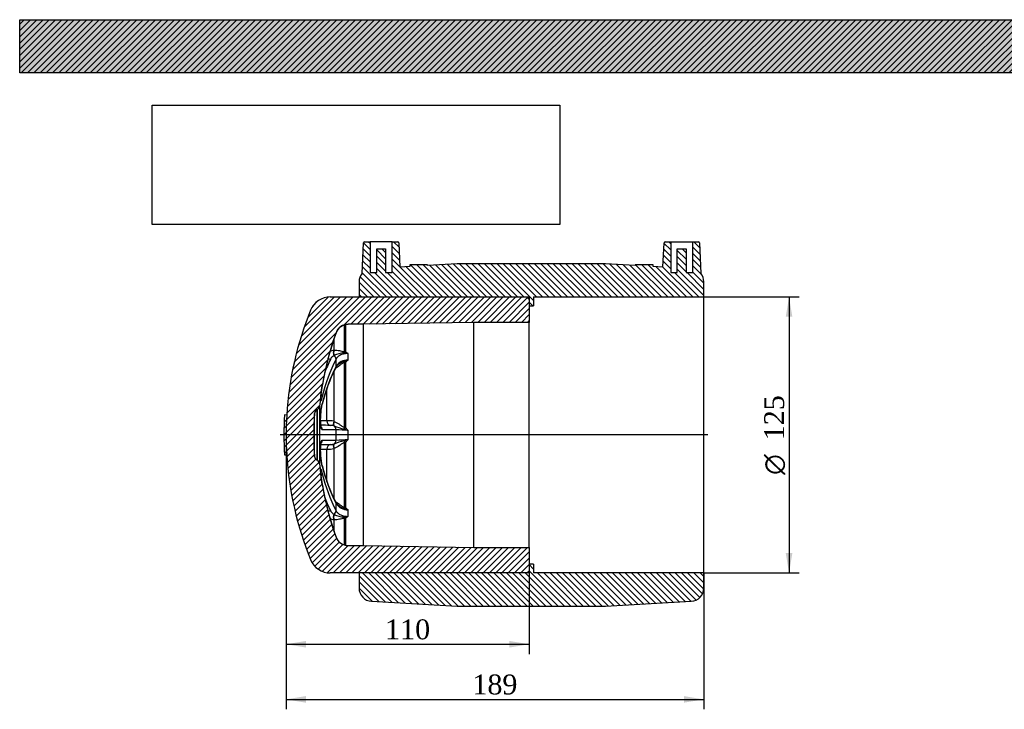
# Model space of a CAD drawing. Header units: millimetres. Extents: x 0 to 891, y 0 to 630.
# Tile 1 of 3: x 0 to 445, y 318 to 630. Entities that reach past the tile are written whole.
import ezdxf
from ezdxf.enums import TextEntityAlignment as Align
from ezdxf.lldxf.tags import DXFTag

# ---------------------------------------------------------------- set-up
doc = ezdxf.new("R2010")
doc.units = ezdxf.units.MM
doc.header["$LTSCALE"] = 3.0000000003
for name, color, linetype in [('CAP125C', 7, 'Continuous'), ('Default', 7, 'Continuous'), ('DV4_Default', 7, 'Continuous'), ('MP125C', 7, 'Continuous')]:
    doc.layers.add(name, color=color, linetype=linetype)
doc.styles.add('SEACAD_Solid_Edge_ANSI1_Symbols', font='semeca1.ttf')
doc.styles.add('SEACAD_Times_New_Roman', font='times.ttf')
tags = doc.linetypes.add('CENTER2', pattern=[28.575000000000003, 19.05, -3.175, 3.175, -3.175]).pattern_tags.tags
tags[10:11] = [DXFTag(74, 4), DXFTag(75, 0), DXFTag(340, '0'), DXFTag(46, 0.0), DXFTag(50, 0.0), DXFTag(44, 0.0), DXFTag(45, 0.0)]
tags[8:9] = [DXFTag(74, 4), DXFTag(75, 0), DXFTag(340, '0'), DXFTag(46, 0.0), DXFTag(50, 0.0), DXFTag(44, 0.0), DXFTag(45, 0.0)]
tags[6:7] = [DXFTag(74, 4), DXFTag(75, 0), DXFTag(340, '0'), DXFTag(46, 0.0), DXFTag(50, 0.0), DXFTag(44, 0.0), DXFTag(45, 0.0)]
tags[4:5] = [DXFTag(74, 4), DXFTag(75, 0), DXFTag(340, '0'), DXFTag(46, 0.0), DXFTag(50, 0.0), DXFTag(44, 0.0), DXFTag(45, 0.0)]
doc.dimstyles.new('ANSImm', dxfattribs={"dimtxt": 9.0000000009, "dimasz": 9.0000000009, "dimexe": 4.50000000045, "dimexo": 0, "dimgap": 2.250000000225, "dimtad": 1, "dimdsep": 46, "dimtxsty": 'SEACAD_Times_New_Roman', "dimblk1": '_SE_FILLED', "dimblk2": '_SE_FILLED', "dimsah": 1, "dimcen": 4.50000000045, "dimazin": 0, "dimtfac": 0.85, "dimtdec": 3, "dimtofl": 0, "dimtmove": 0, "dimatfit": 3, "dimfxl": 1, "dimarcsym": 0})
picture_1 = doc.add_image_def('image1.jpg', size_in_pixel=(4302, 1260))
pattern_1 = [(135, (0, 0), (-1.414213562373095, -1.414213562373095), [])]
pattern_2 = [(45, (0, 0), (-1.414213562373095, 1.414213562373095), [])]

# ---------------------------------------------------------------- blocks, each defined once
blk = doc.blocks.new('SE6')
at = {"layer": 'CAP125C', "linetype": 'Continuous'}
h = blk.add_hatch(dxfattribs=at)
h.set_pattern_fill('LINE', scale=0.6299212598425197, angle=45, style=0)
h.set_pattern_definition(pattern_2)
edge = h.paths.add_edge_path()
edge.add_arc((148.5504742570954, 397.578110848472), 5.747916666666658, 199.8285962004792, 270, ccw=False)
edge.add_arc((271.5504742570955, 441.9301941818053), 136.5, 185.4730709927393, 199.8285962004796, ccw=False)
edge.add_arc((133.6818769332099, 428.7203542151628), 2, 5.473070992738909, 60.00000000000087)
edge.add_line((134.6818769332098, 430.4524050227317), (134.3867387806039, 430.6228031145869))
edge.add_arc((135.386738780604, 432.3548539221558), 2, 184.0225460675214, 239.9999999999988, ccw=False)
edge.add_arc((271.5504742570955, 441.9301941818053), 138.5, 175.9774539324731, 184.0225460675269, ccw=False)
edge.add_arc((135.386738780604, 451.5055344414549), 2, 120.00000000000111, 175.977453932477, ccw=False)
edge.add_line((134.3867387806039, 453.2375852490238), (134.6818769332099, 453.4079833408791))
edge.add_arc((133.6818769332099, 455.1400341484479), 2, 300.0000000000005, 354.526929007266)
edge.add_arc((271.5504742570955, 441.9301941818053), 136.5, 160.1714037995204, 174.5269290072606, ccw=False)
edge.add_arc((148.5504742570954, 486.2822775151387), 5.747916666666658, 90, 160.1714037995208, ccw=False)
edge.add_line((148.5504742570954, 492.0301941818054), (155.5504742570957, 492.0301941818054))
edge.add_line((155.5504742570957, 492.0301941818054), (205.5504742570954, 492.9301941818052))
edge.add_line((205.5504742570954, 492.9301941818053), (230.5504742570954, 492.9301941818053))
edge.add_line((230.5504742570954, 492.9301941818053), (230.5504742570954, 503.4301941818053))
edge.add_line((230.5504742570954, 503.4301941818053), (229.5504742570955, 504.4301941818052))
edge.add_line((229.5504742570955, 504.4301941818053), (140.5504742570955, 504.4301941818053))
edge.add_arc((140.5504742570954, 494.751622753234), 9.678571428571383, 89.99999999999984, 157.8871740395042)
edge.add_arc((270.5504742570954, 441.9301941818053), 150, 157.8871740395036, 176.5601872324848)
edge.add_line((120.820717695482, 450.9301941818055), (119.8225193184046, 450.9901941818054))
edge.add_arc((270.5504742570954, 441.9301941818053), 151, 176.5601872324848, 183.4398127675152)
edge.add_line((119.8225193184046, 432.8701941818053), (120.8207176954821, 432.9301941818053))
edge.add_arc((270.5504742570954, 441.9301941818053), 150, 183.4398127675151, 202.1128259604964)
edge.add_arc((140.5504742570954, 389.1087656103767), 9.678571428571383, 202.1128259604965, 269.9999999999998)
edge.add_line((140.5504742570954, 379.4301941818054), (229.5504742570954, 379.4301941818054))
edge.add_line((229.5504742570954, 379.4301941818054), (230.5504742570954, 380.4301941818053))
edge.add_line((230.5504742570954, 380.4301941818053), (230.5504742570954, 390.9301941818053))
edge.add_line((230.5504742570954, 390.9301941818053), (205.5504742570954, 390.9301941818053))
edge.add_line((205.5504742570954, 390.9301941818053), (155.5504742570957, 391.8301941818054))
edge.add_line((155.5504742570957, 391.8301941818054), (148.5504742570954, 391.8301941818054))
at = {"layer": 'MP125C', "linetype": 'Continuous'}
h = blk.add_hatch(dxfattribs=at)
h.set_pattern_fill('LINE', scale=0.6299212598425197, angle=135, style=0)
h.set_pattern_definition(pattern_1)
edge = h.paths.add_edge_path()
edge.add_arc((263.9953467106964, 499.4301941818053), 20, 86.82016988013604, 90)
edge.add_line((263.9953467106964, 519.4301941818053), (199.1056018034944, 519.4301941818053))
edge.add_arc((199.1056018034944, 499.4301941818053), 20, 90, 93.1798301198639)
edge.add_line((197.996201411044, 519.3994012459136), (184.5504742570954, 518.6524164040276))
edge.add_line((184.5504742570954, 518.6524164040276), (184.5504742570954, 518.9301941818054))
edge.add_line((184.5504742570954, 518.9301941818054), (176.5504742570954, 518.9301941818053))
edge.add_line((176.5504742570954, 518.9301941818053), (176.5504742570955, 518.207971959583))
edge.add_line((176.5504742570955, 518.2079719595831), (172.0513601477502, 517.9580211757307))
edge.add_line((172.0513601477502, 517.9580211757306), (171.5713524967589, 528.952003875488))
edge.add_arc((171.071828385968, 528.9301941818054), 0.4999999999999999, 2.499999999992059, 90)
edge.add_line((171.071828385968, 529.4301941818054), (168.5504742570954, 529.4301941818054))
edge.add_line((168.5504742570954, 529.4301941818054), (168.5504742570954, 515.4301941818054))
edge.add_line((168.5504742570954, 515.4301941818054), (165.5504742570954, 515.4301941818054))
edge.add_line((165.5504742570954, 515.4301941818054), (165.5504742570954, 526.2301941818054))
edge.add_line((165.5504742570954, 526.2301941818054), (161.5504742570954, 526.2301941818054))
edge.add_line((161.5504742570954, 526.2301941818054), (161.5504742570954, 515.4301941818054))
edge.add_line((161.5504742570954, 515.4301941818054), (158.5504742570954, 515.4301941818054))
edge.add_line((158.5504742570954, 515.4301941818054), (158.5504742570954, 529.4301941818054))
edge.add_line((158.5504742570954, 529.4301941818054), (156.0291201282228, 529.4301941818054))
edge.add_arc((156.0291201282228, 528.9301941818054), 0.4999999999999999, 90, 177.500000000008)
edge.add_line((155.5295960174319, 528.952003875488), (154.9236836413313, 515.0743288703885))
edge.add_arc((159.5504742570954, 511.2542753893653), 6, 140.4556298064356, 180)
edge.add_line((153.5504742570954, 511.2542753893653), (153.5504742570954, 504.4301941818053))
edge.add_line((153.5504742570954, 504.4301941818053), (230.5504742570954, 504.4301941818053))
edge.add_line((230.5504742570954, 504.4301941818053), (230.5504742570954, 500.3981859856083))
edge.add_line((230.5504742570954, 500.3981859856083), (232.5504742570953, 500.3981859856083))
edge.add_line((232.5504742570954, 500.3981859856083), (232.5504742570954, 504.4301941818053))
edge.add_line((232.5504742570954, 504.4301941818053), (309.5504742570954, 504.4301941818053))
edge.add_line((309.5504742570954, 504.4301941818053), (309.5504742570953, 511.2542753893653))
edge.add_arc((303.5504742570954, 511.2542753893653), 6, 0, 39.54437019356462)
edge.add_line((308.1772648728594, 515.0743288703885), (307.5713524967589, 528.952003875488))
edge.add_arc((307.071828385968, 528.9301941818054), 0.4999999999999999, 2.499999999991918, 90)
edge.add_line((307.071828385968, 529.4301941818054), (304.5504742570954, 529.4301941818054))
edge.add_line((304.5504742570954, 529.4301941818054), (304.5504742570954, 515.4301941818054))
edge.add_line((304.5504742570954, 515.4301941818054), (301.5504742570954, 515.4301941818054))
edge.add_line((301.5504742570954, 515.4301941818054), (301.5504742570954, 526.2301941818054))
edge.add_line((301.5504742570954, 526.2301941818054), (297.5504742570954, 526.2301941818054))
edge.add_line((297.5504742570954, 526.2301941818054), (297.5504742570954, 515.4301941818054))
edge.add_line((297.5504742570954, 515.4301941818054), (294.5504742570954, 515.4301941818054))
edge.add_line((294.5504742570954, 515.4301941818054), (294.5504742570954, 529.4301941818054))
edge.add_line((294.5504742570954, 529.4301941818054), (292.0291201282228, 529.4301941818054))
edge.add_arc((292.0291201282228, 528.9301941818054), 0.4999999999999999, 90, 177.5000000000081)
edge.add_line((291.5295960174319, 528.952003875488), (291.0495883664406, 517.9580211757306))
edge.add_line((291.0495883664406, 517.9580211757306), (286.5504742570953, 518.207971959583))
edge.add_line((286.5504742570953, 518.2079719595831), (286.5504742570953, 518.9301941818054))
edge.add_line((286.5504742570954, 518.9301941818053), (278.5504742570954, 518.9301941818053))
edge.add_line((278.5504742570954, 518.9301941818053), (278.5504742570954, 518.6524164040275))
edge.add_line((278.5504742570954, 518.6524164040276), (265.1047471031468, 519.3994012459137))
h = blk.add_hatch(dxfattribs=at)
h.set_pattern_fill('LINE', scale=0.6299212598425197, angle=135, style=0)
h.set_pattern_definition(pattern_1)
edge = h.paths.add_edge_path()
edge.add_arc((263.9953467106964, 384.4301941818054), 20, 270, 273.1798301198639)
edge.add_line((265.1047471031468, 364.4609871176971), (303.8832943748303, 366.6153508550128))
edge.add_arc((303.5504742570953, 372.6061129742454), 6, 273.1798301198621, 360)
edge.add_line((309.5504742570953, 372.6061129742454), (309.5504742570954, 379.4301941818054))
edge.add_line((309.5504742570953, 379.4301941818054), (232.5504742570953, 379.4301941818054))
edge.add_line((232.5504742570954, 379.4301941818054), (232.5504742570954, 383.4622023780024))
edge.add_line((232.5504742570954, 383.4622023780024), (230.5504742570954, 383.4622023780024))
edge.add_line((230.5504742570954, 383.4622023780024), (230.5504742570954, 379.4301941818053))
edge.add_line((230.5504742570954, 379.4301941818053), (153.5504742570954, 379.4301941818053))
edge.add_line((153.5504742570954, 379.4301941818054), (153.5504742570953, 372.6061129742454))
edge.add_arc((159.5504742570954, 372.6061129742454), 6, 180, 266.8201698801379)
edge.add_line((159.2176541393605, 366.6153508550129), (197.996201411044, 364.4609871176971))
edge.add_arc((199.1056018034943, 384.4301941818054), 20, 266.8201698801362, 270)
edge.add_line((199.1056018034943, 364.4301941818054), (263.9953467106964, 364.4301941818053))
at = {"layer": 'CAP125C', "color": 7, "linetype": 'Continuous'}
for p, q in [((140.5504742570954, 504.4301941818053), (229.5504742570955, 504.4301941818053)), ((230.5504742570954, 503.4301941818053), (229.5504742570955, 504.4301941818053)), ((230.5504742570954, 503.4301941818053), (230.5504742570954, 492.9301941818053)), ((146.9381040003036, 479.5799269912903), (146.9381040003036, 491.8568940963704)), ((147.5504742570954, 479.5256504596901), (147.5504742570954, 491.9299139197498)), ((148.5504742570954, 491.9877172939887), (148.5504742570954, 492.0301941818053)), ((155.5504742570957, 492.0301941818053), (148.5504742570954, 492.0301941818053)), ((205.5504742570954, 492.9301941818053), (155.5504742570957, 492.0301941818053)), ((155.5504742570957, 391.8301941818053), (155.5504742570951, 492.0301941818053)), ((205.5504742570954, 390.9301941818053), (205.5504742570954, 492.9301941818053)), ((230.5504742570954, 492.9301941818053), (205.5504742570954, 492.9301941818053)), ((230.5504742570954, 390.9301941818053), (230.5504742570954, 492.9301941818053)), ((142.3308630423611, 480.3464802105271), (142.3308630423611, 485.7531291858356)), ((143.1433424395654, 488.1729570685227), (143.1433424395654, 488.23201378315)), ((142.2112815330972, 477.8877738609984), (142.1122644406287, 477.832448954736)), ((142.1132437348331, 480.3125802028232), (142.3308630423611, 480.3464802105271)), ((148.5504742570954, 475.8677193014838), (148.5504742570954, 478.7846971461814)), ((143.1433424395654, 472.9756805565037), (143.1433424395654, 476.2818502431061)), ((146.9381040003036, 445.2482570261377), (146.9381040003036, 474.8874775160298)), ((147.5504742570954, 445.0984785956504), (147.5504742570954, 475.0450196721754)), ((142.3308630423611, 448.0448825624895), (142.3308630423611, 471.0238904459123)), ((138.9797384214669, 448.3488265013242), (138.9797384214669, 462.9339939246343)), ((135.672759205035, 454.9492783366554), (135.672759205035, 428.9111100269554)), ((120.8207176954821, 450.9301941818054), (119.8225193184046, 450.9901941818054)), ((133.3916657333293, 432.2145558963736), (133.3916657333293, 451.6458324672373)), ((134.6818769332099, 453.407983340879), (134.3867387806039, 453.2375852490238)), ((134.3867387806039, 453.2375852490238), (134.386738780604, 430.622803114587)), ((134.6818769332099, 430.4524050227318), (134.68187693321, 453.407983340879)), ((142.2112815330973, 446.057496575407), (142.1122644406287, 446.0868600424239)), ((142.113243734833, 448.1018514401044), (142.3308630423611, 448.0448825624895)), ((143.1433424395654, 439.5923791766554), (143.1433424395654, 444.2680091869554)), ((148.5504742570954, 439.8675793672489), (148.5504742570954, 443.992808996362)), ((142.1122644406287, 437.7735283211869), (142.2112815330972, 437.8028917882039)), ((146.9381040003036, 408.9729108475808), (146.9381040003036, 438.6121313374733)), ((147.5504742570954, 408.8153686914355), (147.5504742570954, 438.7619097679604)), ((119.8225193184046, 432.8701941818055), (120.8207176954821, 432.9301941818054)), ((138.9797384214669, 420.9125805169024), (138.9797384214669, 435.5115618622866)), ((142.3308630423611, 435.8155058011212), (142.113243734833, 435.7585369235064)), ((142.3308630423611, 412.8194940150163), (142.3308630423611, 435.8155058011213)), ((134.3867387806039, 430.6228031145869), (134.6818769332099, 430.4524050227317)), ((143.1433424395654, 407.5785381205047), (143.1433424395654, 410.8847078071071)), ((142.1122644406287, 406.0279394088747), (142.2112815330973, 405.9726145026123)), ((148.5504742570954, 405.0756912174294), (148.5504742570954, 407.992669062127)), ((142.3308630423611, 403.5139081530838), (142.113243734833, 403.5478081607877)), ((142.3308630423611, 398.0977278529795), (142.3308630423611, 403.5139081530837)), ((146.9381040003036, 392.0034942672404), (146.9381040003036, 404.2804613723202)), ((147.5504742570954, 391.9304744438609), (147.5504742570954, 404.3347379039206)), ((143.1433424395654, 395.6283745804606), (143.1433424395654, 395.6874312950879)), ((148.5504742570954, 391.8301941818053), (148.5504742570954, 391.872671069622)), ((148.5504742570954, 391.8301941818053), (155.5504742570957, 391.8301941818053)), ((155.5504742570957, 391.8301941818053), (205.5504742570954, 390.9301941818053)), ((205.5504742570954, 390.9301941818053), (230.5504742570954, 390.9301941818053)), ((230.5504742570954, 390.9301941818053), (230.5504742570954, 380.4301941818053)), ((229.5504742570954, 379.4301941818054), (140.5504742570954, 379.4301941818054)), ((229.5504742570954, 379.4301941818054), (230.5504742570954, 380.4301941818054))]:
    blk.add_line(p, q, dxfattribs=at)
for centre, radius, start, end in [((140.5504742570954, 494.751622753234), 9.678571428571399, 89.99999999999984, 157.8871740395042), ((270.5504742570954, 441.9301941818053), 150, 157.8871740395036, 176.5601872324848), ((148.5504742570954, 486.2822775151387), 5.74791666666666, 90, 160.1714037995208), ((148.5673448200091, 486.2243258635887), 5.763416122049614, 90.16771536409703, 160.2386284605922), ((148.6834426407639, 483.8255306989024), 8.163269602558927, 90.93331036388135, 92.77791410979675), ((150.635471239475, 447.2382951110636), 44.79796868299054, 92.66763655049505, 92.77175425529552), ((271.5504742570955, 441.9301941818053), 136.5, 160.1714037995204, 174.5269290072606), ((271.5700718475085, 441.9266608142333), 136.4996144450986, 160.1961183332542, 170.5650638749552), ((142.8292061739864, 476.0932157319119), 4.279677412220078, 99.630497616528, 124.6953413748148), ((143.9550976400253, 474.6349784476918), 3.690508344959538, 119.956608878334, 156.2657854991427), ((147.2126313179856, 467.9944284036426), 11.0856566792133, 92.63139253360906, 116.8178137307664), ((146.8438439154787, 477.6453442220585), 1.429937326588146, 83.53212990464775, 95.62501124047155), ((147.0570520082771, 477.4403021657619), 2.142928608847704, 76.68785382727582, 93.18196478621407), ((145.5862180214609, 466.8925714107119), 12.25599728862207, 76.00355501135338, 83.35278020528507), ((121.7888906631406, 443.7122071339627), 44.11645851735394, 52.65505330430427, 54.27150882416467), ((208.7136457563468, 438.8051642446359), 73.79325371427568, 152.8254923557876, 166.6658785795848), ((209.6363994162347, 442.1540155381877), 74.73978677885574, 152.8306515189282, 166.6476071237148), ((210.1086004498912, 438.6969723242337), 75.22882172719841, 152.8926406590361, 166.6356924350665), ((208.3492447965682, 443.7235847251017), 75.11769081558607, 154.4511420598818, 159.5539959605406), ((146.1030831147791, 470.9516219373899), 3.430164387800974, 125.3449300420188, 152.6789684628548), ((148.3991358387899, 469.6498999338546), 6.219660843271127, 88.60572646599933, 147.6750365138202), ((151.4399545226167, 463.7717574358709), 12.39808004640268, 112.4586359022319, 126.2781361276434), ((145.151518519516, 479.8826659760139), 4.905207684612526, 288.4473094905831, 292.2001845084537), ((137.644501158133, 512.2808618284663), 38.53097772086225, 283.9572704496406, 284.8975305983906), ((151.9443636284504, 463.3761841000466), 12.94437857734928, 105.2000613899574, 112.4321939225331), ((61.04636868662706, 581.210769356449), 136.9457070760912, 309.173229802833, 309.7150072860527), ((133.6818769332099, 455.1400341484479), 2.000000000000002, 300.0000000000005, 354.526929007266), ((270.5504742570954, 441.9301941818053), 151, 176.5601872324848, 183.4398127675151), ((271.5504742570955, 441.9301941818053), 138.5, 175.977453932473, 184.0225460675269), ((135.386738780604, 451.5055344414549), 2.000000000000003, 120.0000000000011, 175.977453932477), ((133.3314825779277, -828.7840823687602), 1277.145398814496, 89.74660498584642, 89.8731657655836), ((134.997217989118, -815.30608874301), 1261.600103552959, 89.74660499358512, 89.94345933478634), ((139.805662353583, 438.8260468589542), 9.55852930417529, 76.0298743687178, 94.95693828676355), ((140.6533114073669, 440.7363868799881), 5.545818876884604, 74.74754177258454, 90.79128020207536), ((152.8054912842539, 471.8959569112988), 27.92603288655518, 247.7055336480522, 257.3791215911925), ((136.4016740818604, -962.2720839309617), 1406.556249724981, 89.7253784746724, 89.97900948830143), ((66.85471110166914, -1107.907844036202), 1554.049495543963, 86.9865946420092, 87.1862066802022), ((146.4282868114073, 443.0095024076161), 1.658221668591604, 69.65071212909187, 80.43998526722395), ((146.5125821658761, 442.1817783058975), 3.095861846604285, 70.41217239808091, 82.09976628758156), ((251.8422277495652, 725.7452244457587), 300.0893366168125, 249.5522130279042, 249.866827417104), ((87.38920732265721, 389.6818156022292), 81.79477108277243, 41.60496560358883, 42.64926373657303), ((134.9975185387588, 1699.036509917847), 1261.47013630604, 270.0586682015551, 270.2534074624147), ((136.4016628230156, 1846.136836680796), 1406.560614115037, 270.0209909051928, 270.2746211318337), ((140.653394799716, 443.123344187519), 5.54516279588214, 269.2077644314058, 285.2534135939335), ((152.8136977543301, 411.938336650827), 27.95329036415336, 102.625606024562, 112.2897387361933), ((66.85471110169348, 1991.768232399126), 1554.049495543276, 272.8137933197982, 273.0134053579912), ((146.4282631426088, 440.8509745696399), 1.658312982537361, 279.5603126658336, 290.3489899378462), ((146.5123912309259, 441.6793906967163), 3.096661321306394, 277.9017476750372, 289.5863136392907), ((251.8422236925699, 158.115174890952), 300.0893249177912, 110.1331725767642, 110.4477869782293), ((87.38920659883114, 494.1785734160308), 81.79477205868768, 317.3507362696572, 318.3950343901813), ((270.5504742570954, 441.9301941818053), 150, 183.4398127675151, 202.1128259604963), ((135.386738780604, 432.3548539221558), 2.000000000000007, 184.0225460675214, 239.9999999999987), ((133.3317868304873, 1712.512902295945), 1277.013830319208, 270.1263599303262, 270.2534074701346), ((139.8056806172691, 445.0341097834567), 9.55830002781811, 265.042832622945, 283.9703547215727), ((133.6818769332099, 428.7203542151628), 2, 5.473070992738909, 60.00000000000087), ((271.5504742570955, 441.9301941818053), 136.5, 185.4730709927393, 199.8285962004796), ((208.6215516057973, 444.9964135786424), 73.68600297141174, 193.3070984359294, 207.1666360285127), ((210.1086008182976, 445.163416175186), 75.22882211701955, 193.3643076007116, 207.1073593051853), ((209.6363997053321, 441.7063729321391), 74.73978708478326, 193.3523929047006, 207.1693484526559), ((271.5700719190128, 441.9337275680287), 136.499614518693, 189.434936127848, 199.8038816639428), ((208.3488645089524, 440.1366694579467), 75.11728984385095, 200.3834131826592, 205.5488907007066), ((146.2701703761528, 413.0621052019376), 3.655806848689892, 208.1755402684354, 233.4903342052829), ((148.3991358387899, 414.2104884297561), 6.219660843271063, 212.3249634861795, 271.3942735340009), ((151.4402662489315, 420.0890714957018), 12.39860628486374, 233.5913049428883, 247.5408105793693), ((143.9549467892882, 409.2252746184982), 3.690315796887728, 203.7332342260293, 240.0443713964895), ((147.2128699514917, 415.8668679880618), 11.08657470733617, 243.183202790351, 267.3675909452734), ((145.1516084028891, 403.9779650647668), 4.90494903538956, 67.79971650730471, 71.55278949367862), ((137.6468578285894, 371.5886869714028), 38.52151931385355, 75.10235396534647, 76.0428449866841), ((151.9443636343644, 420.4842042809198), 12.94437859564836, 247.5678060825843, 254.799938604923), ((61.04636781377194, 302.64961794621), 136.9457084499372, 50.2849927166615, 50.82677019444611), ((142.8291630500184, 407.7671151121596), 4.279613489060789, 234.9189629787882, 260.3699427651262), ((146.8438433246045, 406.2151244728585), 1.430017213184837, 264.3753277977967, 276.4675310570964), ((147.057002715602, 406.4206423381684), 2.143481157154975, 266.8201759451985, 283.3100054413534), ((145.5862180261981, 416.9678169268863), 12.25599726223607, 276.6472197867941, 283.9964449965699), ((121.7888912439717, 440.1481804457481), 44.11645754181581, 305.7284911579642, 307.3449467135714), ((148.5673448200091, 397.636062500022), 5.763416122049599, 199.7613715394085, 269.8322846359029), ((148.5504742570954, 397.578110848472), 5.747916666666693, 199.8285962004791, 270), ((148.6834426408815, 400.0348576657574), 8.163269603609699, 267.2154566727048, 269.0666896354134), ((150.6354712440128, 436.6220933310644), 44.7979687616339, 267.2282457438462, 267.3323634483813), ((140.5504742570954, 389.1087656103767), 9.678571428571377, 202.1128259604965, 269.9999999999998)]:
    blk.add_arc(centre, radius, start, end, dxfattribs=at)
for centre, major_axis, ratio, start_param, end_param in [((140.8736060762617, 477.4485470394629), (1.806089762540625, -0.8590924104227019), 0.6711728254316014, 4.262639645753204, 4.864174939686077), ((142.9626096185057, 478.8797266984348), (0.190129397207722, -1.990942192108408), 0.5394897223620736, 3.858936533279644, 5.214011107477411), ((143.1076891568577, 478.8896984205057), (0.0840822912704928, -1.998231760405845), 0.5350248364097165, 3.87323788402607, 5.214955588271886), ((141.2619192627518, 476.7851712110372), (1.781653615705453, -0.9086860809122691), 0.6662873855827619, 0.3099419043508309, 1.429483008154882), ((147.3463508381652, 478.1067313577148), (0.2769146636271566, 1.980736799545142), 0.426615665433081, 0.7936598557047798, 1.124408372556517), ((147.5504742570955, 478.0248338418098), (1.131061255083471, 1.649454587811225), 0.5402770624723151, 0.9034774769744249, 1.292050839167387), ((141.2619192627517, 473.4305594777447), (-1.782758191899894, 0.9065170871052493), 0.6642851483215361, 3.134903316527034, 3.484980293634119), ((147.3463508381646, 473.5978926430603), (-0.8600009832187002, 1.805657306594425), 0.125225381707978, -0.8367084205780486, -0.5059599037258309), ((147.5504742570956, 473.7230705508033), (-1.22859133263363, 1.578151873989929), 0.4758867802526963, 5.261066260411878, 5.649639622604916), ((134.9443188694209, 459.6705664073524), (1.946970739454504, -0.4574985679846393), 0.6974584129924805, 0.1452185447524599, 0.9249596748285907), ((134.9443188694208, 456.2929064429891), (-1.946946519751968, 0.4576016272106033), 0.6976242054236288, 3.14117341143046, 3.321338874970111), ((134.944318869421, 444.3185604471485), (0.001430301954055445, -1.99999948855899), 0.9864723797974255, 1.552845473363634, 2.305178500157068), ((140.8736060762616, 448.2571317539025), (-0.007749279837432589, -1.999984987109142), 0.9479479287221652, 4.670198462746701, 6.130033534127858), ((142.9626096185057, 447.8714571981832), (-0.7228027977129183, -1.864820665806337), 0.4380763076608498, 4.758475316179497, 6.113549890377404), ((143.1076891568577, 447.8130078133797), (-0.7720250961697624, -1.844987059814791), 0.4034346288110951, 4.75538306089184, 6.097100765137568), ((141.2619192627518, 444.3022628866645), (-0.008357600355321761, -1.999982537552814), 0.940856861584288, 1.557600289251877, 2.677141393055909), ((147.3463508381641, 445.118424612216), (-0.7987711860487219, -1.833566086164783), 0.2131151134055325, 4.734400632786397, 5.065149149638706), ((147.5504742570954, 444.972000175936), (-1.438564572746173, -1.389435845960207), 0.04553080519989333, 4.668441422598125, 5.057014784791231), ((134.9443188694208, 439.5418279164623), (0.001430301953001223, 1.999999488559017), 0.9864723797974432, 3.978780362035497, 4.730339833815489), ((140.8736060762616, 435.6032566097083), (-0.007749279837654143, 1.999984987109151), 0.9479479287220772, 0.1531517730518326, 1.61298684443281), ((142.9626096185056, 435.9889311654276), (-0.7228027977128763, 1.864820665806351), 0.4380763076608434, 0.1696354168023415, 1.524709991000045), ((143.1076891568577, 436.047380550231), (-0.7720250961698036, 1.844987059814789), 0.4034346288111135, 0.1860845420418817, 1.527802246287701), ((141.2619192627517, 439.5581254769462), (-0.008357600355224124, 1.99998253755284), 0.9408568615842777, 3.606043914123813, 4.725585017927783), ((147.3463508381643, 438.741963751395), (-0.7987711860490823, 1.833566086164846), 0.2131151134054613, 1.21803615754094, 1.548784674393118), ((147.5504742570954, 438.888388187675), (-1.438564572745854, 1.389435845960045), 0.04553080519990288, 1.226170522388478, 1.614743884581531), ((134.9443188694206, 427.5674819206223), (-1.946946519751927, -0.4576016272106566), 0.6976242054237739, 2.961846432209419, 3.148363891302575), ((134.9443188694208, 424.189821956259), (1.946970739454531, 0.4574985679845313), 0.6974584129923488, 5.358222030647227, 6.137966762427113), ((141.2619192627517, 410.4298288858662), (-1.782758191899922, -0.9065170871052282), 0.664285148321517, 2.798205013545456, 3.148465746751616), ((140.8736060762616, 406.4118413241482), (1.806089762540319, 0.8590924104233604), 0.6711728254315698, 1.419010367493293, 2.02179258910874), ((142.9626096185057, 404.9806616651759), (0.1901293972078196, 1.990942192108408), 0.5394897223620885, 1.069174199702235, 2.424248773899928), ((143.1076891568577, 404.970689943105), (0.08408229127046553, 1.998231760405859), 0.5350248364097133, 1.068229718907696, 2.40994742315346), ((141.2619192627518, 407.0752171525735), (1.781653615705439, 0.908686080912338), 0.6662873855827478, 4.853702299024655, 5.97324340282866), ((147.3463508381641, 410.2624957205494), (-0.8600009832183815, -1.80565730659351), 0.1252253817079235, 0.5059599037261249, 0.8367084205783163), ((147.5504742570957, 410.1373178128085), (-1.228591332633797, -1.578151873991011), 0.475886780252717, 0.633545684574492, 1.022119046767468), ((147.3463508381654, 405.7536570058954), (0.2769146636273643, -1.980736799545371), 0.4266156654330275, -1.12440837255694, -0.7936598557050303), ((147.5504742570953, 405.8355545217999), (1.13106125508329, -1.649454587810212), 0.5402770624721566, 4.991134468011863, 5.379707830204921)]:
    blk.add_ellipse(centre, major_axis=major_axis, ratio=ratio, start_param=start_param, end_param=end_param, dxfattribs=at)
for points, knots in [([(142.3308630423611, 480.3464802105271), (143.1419452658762, 480.3909360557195), (143.9024509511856, 480.3034762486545), (145.0183928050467, 480.060850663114), (145.3861049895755, 479.9606255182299), (145.9461395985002, 479.8041646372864), (146.1343333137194, 479.751029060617), (146.522316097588, 479.6530858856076), (146.7214123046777, 479.6074866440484), (146.9381040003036, 479.5799269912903)], [0, 0, 0, 0, 0.4999999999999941, 0.4999999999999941, 0.7499999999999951, 0.7499999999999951, 0.8749999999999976, 0.8749999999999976, 1, 1, 1, 1]), ([(148.5504742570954, 478.7846971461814), (148.2544384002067, 478.7953431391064), (147.9608544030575, 478.789694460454), (147.3785252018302, 478.7463038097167), (147.0893992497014, 478.7082126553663), (146.5319161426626, 478.602210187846), (146.2614634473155, 478.5342292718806), (145.7371559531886, 478.3683300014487), (145.4814101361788, 478.2693673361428), (145.0019284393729, 478.0466495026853), (144.7769502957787, 477.922806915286), (144.356133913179, 477.6505301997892), (144.1589792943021, 477.500870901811), (143.6234835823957, 477.0219434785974), (143.3440336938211, 476.6689617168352), (143.1433424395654, 476.281850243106)], [0, 0, 0, 0, 0.1249999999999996, 0.1249999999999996, 0.2499999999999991, 0.2499999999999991, 0.3749999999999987, 0.3749999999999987, 0.4999999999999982, 0.4999999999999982, 0.6249999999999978, 0.6249999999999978, 0.7499999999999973, 0.7499999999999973, 1, 1, 1, 1]), ([(146.9381040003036, 474.8874775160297), (146.7213508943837, 474.787366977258), (146.5224209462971, 474.6675029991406), (146.1349490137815, 474.4150649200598), (145.9471142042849, 474.2817335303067), (145.3884006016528, 473.873990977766), (145.022152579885, 473.5920063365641), (144.0576996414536, 472.8660014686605), (143.4488904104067, 472.4227884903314), (142.817920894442, 472.0091713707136)], [0, 0, 0, 0, 0.1249999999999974, 0.1249999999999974, 0.2499999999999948, 0.2499999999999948, 0.4999999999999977, 0.4999999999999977, 0.8984155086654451, 0.8984155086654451, 0.8984155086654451, 0.8984155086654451]), ([(136.1837751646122, 458.6439240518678), (136.2165676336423, 459.1402064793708), (136.2779197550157, 459.7710364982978), (136.4988235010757, 461.6152571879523), (136.6916665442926, 462.9468784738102), (136.9169709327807, 464.3027006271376)], [0.5892750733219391, 0.5892750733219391, 0.5892750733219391, 0.5892750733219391, 0.75, 0.75, 1, 1, 1, 1]), ([(136.9169709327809, 459.4143877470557), (136.6916666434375, 458.4555631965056), (136.4988554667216, 457.8053904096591), (136.2299919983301, 457.286217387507), (136.1561667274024, 457.430482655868), (136.1561572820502, 458.1341129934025), (136.1655605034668, 458.368262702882), (136.1837751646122, 458.6439240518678)], [0, 0, 0, 0, 0.25, 0.25, 0.5, 0.5, 0.5892750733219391, 0.5892750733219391, 0.5892750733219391, 0.5892750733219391]), ([(136.9169709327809, 444.2840714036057), (136.6916666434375, 444.2839102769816), (136.4988554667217, 444.6958639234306), (136.2299919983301, 446.2060925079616), (136.1561667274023, 447.3134378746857), (136.1561528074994, 449.8170273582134), (136.229904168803, 451.2381192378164), (136.4988235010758, 453.8940244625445), (136.6916665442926, 455.1269055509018), (136.9169709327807, 456.085502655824)], [0, 0, 0, 0, 0.2500000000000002, 0.2500000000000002, 0.5000000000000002, 0.5000000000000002, 0.75, 0.75, 1, 1, 1, 1]), ([(136.4461852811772, 445.457668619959), (136.4460516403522, 445.4581095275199), (136.4340007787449, 445.4901521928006), (136.3959297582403, 445.6308832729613), (136.3455835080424, 445.8786452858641), (136.2911790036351, 446.2446954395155), (136.2410103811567, 446.7308556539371), (136.2011538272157, 447.3213714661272), (136.1763812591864, 448.0011225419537), (136.1695242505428, 448.7584229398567), (136.1814215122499, 449.5693232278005), (136.2134487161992, 450.4167929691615), (136.264731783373, 451.2828439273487), (136.3342631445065, 452.1470327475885), (136.4214117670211, 452.9941449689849), (136.5228621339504, 453.8022872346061), (136.637373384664, 454.5607301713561), (136.7590303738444, 455.2291524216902), (136.849080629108, 455.6699281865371), (136.8902888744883, 455.8305958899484), (136.8911839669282, 455.834084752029)], [0.1735557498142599, 0.1735557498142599, 0.1735557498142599, 0.1735557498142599, 0.2025612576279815, 0.2359479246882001, 0.275039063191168, 0.3188758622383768, 0.3664226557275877, 0.4155243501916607, 0.4669709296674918, 0.5193539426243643, 0.5724088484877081, 0.6259758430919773, 0.6795484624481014, 0.7335536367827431, 0.7871234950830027, 0.8409668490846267, 0.8940992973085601, 0.9468654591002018, 0.9990040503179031, 1, 1, 1, 1]), ([(136.17532908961, 458.063714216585), (136.1753283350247, 458.0637013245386), (136.1752408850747, 458.064458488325), (136.1727601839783, 458.1026171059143), (136.1718616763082, 458.2447568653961), (136.1778838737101, 458.4678430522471), (136.1903538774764, 458.6599512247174), (136.1969865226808, 458.7612876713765)], [0.5810651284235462, 0.5810651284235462, 0.5810651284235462, 0.5810651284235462, 0.5861688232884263, 0.6708966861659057, 0.7756193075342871, 0.9011360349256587, 1, 1, 1, 1]), ([(142.3308630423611, 448.0448825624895), (143.1419452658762, 447.7222150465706), (143.9024509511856, 447.2718736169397), (145.0183928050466, 446.5063818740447), (145.3861049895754, 446.235310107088), (145.9461395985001, 445.8356303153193), (146.1343333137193, 445.7035844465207), (146.5223160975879, 445.4555717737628), (146.7214123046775, 445.3385134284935), (146.9381040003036, 445.2482570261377)], [0, 0, 0, 0, 0.5000000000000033, 0.5000000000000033, 0.7500000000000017, 0.7500000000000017, 0.8750000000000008, 0.8750000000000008, 1, 1, 1, 1]), ([(136.9169709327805, 427.7748857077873), (136.6916666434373, 428.7334823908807), (136.4988554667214, 429.9662456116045), (136.22999199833, 432.6212043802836), (136.1561667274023, 434.0429619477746), (136.1561528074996, 436.5466107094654), (136.2299041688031, 437.6536050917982), (136.4988235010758, 439.1645422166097), (136.6916665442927, 439.5764780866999), (136.9169709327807, 439.5763169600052)], [0, 0, 0, 0, 0.2499999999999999, 0.2499999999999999, 0.4999999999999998, 0.4999999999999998, 0.7499999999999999, 0.7499999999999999, 1, 1, 1, 1]), ([(136.8914683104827, 428.0350622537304), (136.8704455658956, 428.1217661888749), (136.8138565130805, 428.3568177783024), (136.7104710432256, 428.8851402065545), (136.5941229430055, 429.5710211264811), (136.4856364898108, 430.3376037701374), (136.3895654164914, 431.1556287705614), (136.3085520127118, 432.0061525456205), (136.2451960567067, 432.8733068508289), (136.2001848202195, 433.73702175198), (136.1749574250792, 434.5803821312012), (136.1697888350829, 435.3856660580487), (136.183736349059, 436.1324112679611), (136.2163090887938, 436.8036826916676), (136.2642352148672, 437.3830679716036), (136.3228576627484, 437.8492050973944), (136.3815818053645, 438.168717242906), (136.4279741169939, 438.3516102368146), (136.4454617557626, 438.4008950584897), (136.4463617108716, 438.4031804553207), (136.4463698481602, 438.4031949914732)], [0, 0, 0, 0, 0.02314596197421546, 0.07319950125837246, 0.1244857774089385, 0.1771267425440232, 0.2299662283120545, 0.2834224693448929, 0.3367679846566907, 0.3903230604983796, 0.4437539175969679, 0.4969484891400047, 0.5500820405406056, 0.6017521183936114, 0.6533843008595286, 0.7029917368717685, 0.7499516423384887, 0.7870216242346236, 0.8186718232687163, 0.8221370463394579, 0.8221370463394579, 0.8221370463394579, 0.8221370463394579]), ([(146.9381040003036, 438.6121313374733), (146.7213508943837, 438.5218493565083), (146.5224209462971, 438.4048680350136), (146.1349490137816, 438.1572130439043), (145.9471142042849, 438.0254386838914), (145.3884006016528, 437.6267462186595), (145.022152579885, 437.356702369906), (143.9066029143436, 436.5911310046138), (143.1373791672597, 436.1363568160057), (142.3308630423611, 435.8155058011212)], [0, 0, 0, 0, 0.1249999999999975, 0.1249999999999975, 0.249999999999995, 0.249999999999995, 0.4999999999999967, 0.4999999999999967, 1, 1, 1, 1]), ([(136.1833586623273, 425.2228818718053), (136.1654241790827, 425.4956968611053), (136.1561622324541, 425.7276165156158), (136.1561528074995, 426.4298242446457), (136.229904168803, 426.5742588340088), (136.4988235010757, 426.0551413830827), (136.6916665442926, 425.4048255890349), (136.9169709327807, 424.4460006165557)], [0.4114575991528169, 0.4114575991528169, 0.4114575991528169, 0.4114575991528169, 0.5, 0.5, 0.75, 0.75, 1, 1, 1, 1]), ([(136.1966723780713, 425.1047439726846), (136.1931853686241, 425.1529688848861), (136.1801764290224, 425.3334638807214), (136.1726277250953, 425.562874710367), (136.1721261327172, 425.745254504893), (136.1751571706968, 425.7951149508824), (136.1753404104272, 425.7967073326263), (136.1753434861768, 425.7966846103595)], [0, 0, 0, 0, 0.04446187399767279, 0.1957508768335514, 0.3144715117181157, 0.4093863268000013, 0.4179010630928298, 0.4179010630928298, 0.4179010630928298, 0.4179010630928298]), ([(136.9169709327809, 419.5576877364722), (136.6916666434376, 420.9135092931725), (136.4988554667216, 422.2449461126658), (136.2776036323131, 424.0919382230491), (136.2160623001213, 424.7254021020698), (136.1833586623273, 425.2228818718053)], [0, 0, 0, 0, 0.25, 0.25, 0.4114575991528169, 0.4114575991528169, 0.4114575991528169, 0.4114575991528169]), ([(142.8398415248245, 411.8369400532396), (143.4634170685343, 411.4273533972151), (144.0600532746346, 410.9925640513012), (145.0183928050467, 410.2712443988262), (145.3861049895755, 409.9881161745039), (145.9461395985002, 409.5793444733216), (146.1343333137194, 409.4457389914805), (146.522316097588, 409.1929392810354), (146.7214123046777, 409.0729930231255), (146.9381040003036, 408.9729108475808)], [0.1059210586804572, 0.1059210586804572, 0.1059210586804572, 0.1059210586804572, 0.500000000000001, 0.500000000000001, 0.7500000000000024, 0.7500000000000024, 0.8750000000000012, 0.8750000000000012, 1, 1, 1, 1]), ([(143.1433424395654, 407.5785381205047), (143.3440336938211, 407.1914266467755), (143.6234835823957, 406.8384448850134), (144.1589792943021, 406.3595174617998), (144.356133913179, 406.2098581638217), (144.7769502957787, 405.9375814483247), (145.001928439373, 405.8137388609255), (145.4814101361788, 405.591021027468), (145.7371559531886, 405.4920583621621), (146.2614634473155, 405.3261590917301), (146.5319161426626, 405.2581781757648), (147.0893992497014, 405.1521757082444), (147.3785252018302, 405.1140845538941), (147.9608544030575, 405.0706939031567), (148.2544384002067, 405.0650452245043), (148.5504742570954, 405.0756912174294)], [0, 0, 0, 0, 0.2500000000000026, 0.2500000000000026, 0.3750000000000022, 0.3750000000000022, 0.5000000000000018, 0.5000000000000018, 0.6250000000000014, 0.6250000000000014, 0.7500000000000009, 0.7500000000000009, 0.8750000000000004, 0.8750000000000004, 1, 1, 1, 1]), ([(146.9381040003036, 404.2804613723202), (146.7213508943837, 404.2528939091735), (146.5224209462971, 404.2073213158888), (146.1349490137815, 404.1095223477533), (145.9471142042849, 404.0564966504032), (145.3884006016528, 403.9004029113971), (145.022152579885, 403.8004878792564), (143.9066029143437, 403.5575514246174), (143.1373791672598, 403.469702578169), (142.3308630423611, 403.5139081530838)], [0, 0, 0, 0, 0.1249999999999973, 0.1249999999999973, 0.2499999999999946, 0.2499999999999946, 0.4999999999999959, 0.4999999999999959, 1, 1, 1, 1])]:
    blk.add_open_spline(points, degree=3, knots=knots, dxfattribs=at)
at = {"layer": 'DV4_Default', "color": 7, "linetype": 'CENTER2'}
blk.add_line((311.3004742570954, 441.9301941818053), (117.8004742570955, 441.9301941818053), dxfattribs=at)
blk.add_arc((270.5504742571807, 441.9301941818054), 150.0000000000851, 176.5601872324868, 183.4398127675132, dxfattribs=at)
at = {"layer": 'MP125C', "color": 7, "linetype": 'Continuous'}
for p, q in [((154.9236836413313, 515.0743288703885), (155.5295960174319, 528.9520038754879)), ((156.0291201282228, 529.4301941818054), (158.5504742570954, 529.4301941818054)), ((168.5504742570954, 529.4301941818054), (158.5504742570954, 529.4301941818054)), ((158.5504742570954, 529.4301941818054), (158.5504742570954, 515.4301941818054)), ((161.5504742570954, 526.2301941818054), (165.5504742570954, 526.2301941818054)), ((161.5504742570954, 515.4301941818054), (161.5504742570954, 526.2301941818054)), ((165.5504742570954, 526.2301941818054), (165.5504742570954, 515.4301941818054)), ((168.5504742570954, 529.4301941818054), (171.071828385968, 529.4301941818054)), ((168.5504742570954, 515.4301941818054), (168.5504742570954, 529.4301941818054)), ((171.5713524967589, 528.952003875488), (172.0513601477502, 517.9580211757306)), ((291.0495883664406, 517.9580211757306), (291.5295960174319, 528.9520038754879)), ((292.0291201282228, 529.4301941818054), (294.5504742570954, 529.4301941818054)), ((294.5504742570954, 529.4301941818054), (304.5504742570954, 529.4301941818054)), ((294.5504742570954, 529.4301941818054), (294.5504742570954, 515.4301941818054)), ((297.5504742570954, 515.4301941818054), (297.5504742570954, 526.2301941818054)), ((297.5504742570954, 526.2301941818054), (301.5504742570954, 526.2301941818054)), ((301.5504742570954, 526.2301941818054), (301.5504742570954, 515.4301941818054)), ((304.5504742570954, 515.4301941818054), (304.5504742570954, 529.4301941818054)), ((304.5504742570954, 529.4301941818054), (307.071828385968, 529.4301941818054)), ((307.5713524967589, 528.952003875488), (308.1772648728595, 515.0743288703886)), ((176.5504742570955, 518.2079719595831), (172.0513601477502, 517.9580211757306)), ((184.5504742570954, 518.9301941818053), (176.5504742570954, 518.9301941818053)), ((176.5504742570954, 518.9301941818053), (176.5504742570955, 518.207971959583)), ((197.996201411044, 519.3994012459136), (184.5504742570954, 518.6524164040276)), ((184.5504742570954, 518.6524164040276), (184.5504742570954, 518.9301941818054)), ((263.9953467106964, 519.4301941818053), (199.1056018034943, 519.4301941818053)), ((278.5504742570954, 518.6524164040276), (265.1047471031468, 519.3994012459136)), ((278.5504742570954, 518.9301941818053), (278.5504742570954, 518.6524164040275)), ((286.5504742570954, 518.9301941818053), (278.5504742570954, 518.9301941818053)), ((286.5504742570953, 518.2079719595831), (286.5504742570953, 518.9301941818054)), ((291.0495883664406, 517.9580211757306), (286.5504742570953, 518.207971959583)), ((158.5504742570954, 515.4301941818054), (161.5504742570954, 515.4301941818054)), ((165.5504742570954, 515.4301941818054), (168.5504742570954, 515.4301941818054)), ((294.5504742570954, 515.4301941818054), (297.5504742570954, 515.4301941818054)), ((301.5504742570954, 515.4301941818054), (304.5504742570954, 515.4301941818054)), ((153.5504742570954, 511.2542753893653), (153.5504742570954, 504.4301941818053)), ((309.5504742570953, 504.4301941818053), (309.5504742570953, 511.2542753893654)), ((153.5504742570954, 504.4301941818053), (230.5504742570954, 504.4301941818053)), ((230.5504742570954, 504.4301941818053), (230.5504742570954, 500.3981859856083)), ((232.5504742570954, 504.4301941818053), (309.5504742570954, 504.4301941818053)), ((232.5504742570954, 504.4301941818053), (232.5504742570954, 500.3981859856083)), ((309.5504742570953, 379.4301941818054), (309.5504742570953, 504.4301941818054)), ((230.5504742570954, 500.3981859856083), (232.5504742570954, 500.3981859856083)), ((230.5504742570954, 383.4622023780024), (230.5504742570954, 379.4301941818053)), ((232.5504742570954, 383.4622023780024), (230.5504742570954, 383.4622023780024)), ((232.5504742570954, 383.4622023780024), (232.5504742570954, 379.4301941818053)), ((153.5504742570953, 379.4301941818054), (153.5504742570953, 372.6061129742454)), ((230.5504742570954, 379.4301941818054), (153.5504742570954, 379.4301941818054)), ((309.5504742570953, 379.4301941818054), (232.5504742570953, 379.4301941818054)), ((309.5504742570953, 372.6061129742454), (309.5504742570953, 379.4301941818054)), ((159.2176541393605, 366.6153508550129), (197.996201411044, 364.4609871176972)), ((265.1047471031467, 364.4609871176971), (303.8832943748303, 366.6153508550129)), ((199.1056018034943, 364.4301941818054), (263.9953467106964, 364.4301941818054))]:
    blk.add_line(p, q, dxfattribs=at)
for centre, radius, start, end in [((156.0291201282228, 528.9301941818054), 0.5000000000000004, 90, 177.500000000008), ((171.071828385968, 528.9301941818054), 0.5000000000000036, 2.49999999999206, 90), ((292.0291201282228, 528.9301941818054), 0.5000000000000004, 90, 177.5000000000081), ((307.071828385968, 528.9301941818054), 0.5000000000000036, 2.499999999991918, 90), ((199.1056018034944, 499.4301941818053), 20, 90, 93.1798301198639), ((263.9953467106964, 499.4301941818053), 20.00000000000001, 86.82016988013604, 90), ((159.5504742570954, 511.2542753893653), 5.999999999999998, 140.4556298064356, 180), ((303.5504742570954, 511.2542753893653), 6.000000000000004, 0, 39.54437019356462), ((159.5504742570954, 372.6061129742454), 6.000000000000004, 180, 266.8201698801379), ((303.5504742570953, 372.6061129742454), 6.000000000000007, 273.179830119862, 0), ((199.1056018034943, 384.4301941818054), 19.99999999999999, 266.8201698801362, 270), ((263.9953467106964, 384.4301941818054), 20, 270, 273.1798301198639)]:
    blk.add_arc(centre, radius, start, end, dxfattribs=at)
blk = doc.blocks.new('GDimGGroup')
at = {"layer": 'Default', "linetype": 'Continuous'}
for points in [[(349.6063543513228, 495.4301941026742), (348.1063543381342, 504.4301941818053), (346.6063543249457, 495.4301941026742)], [(349.6063543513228, 388.4301905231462), (346.6063543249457, 388.4301905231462), (348.1063543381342, 379.4301904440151)]]:
    blk.add_hatch(color=7, dxfattribs=at).paths.add_polyline_path(points)
at = {"layer": 'Default', "color": 7, "linetype": 'Continuous'}
for p, q in [((309.5504742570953, 504.4301941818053), (352.6063543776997, 504.4301941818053)), ((348.1063543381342, 504.4301941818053), (348.1063543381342, 379.4301904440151)), ((309.5504742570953, 379.4301941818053), (352.6063543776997, 379.4301941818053))]:
    blk.add_line(p, q, dxfattribs=at)
for s, style, p in [('125', 'SEACAD_Times_New_Roman', (336.8563543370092, 439.5248044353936)), ('O', 'SEACAD_Solid_Edge_ANSI1_Symbols', (336.8563543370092, 423.8616465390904))]:
    blk.add_text(s, height=9.0000000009, rotation=90, dxfattribs=dict(at, style=style)).set_placement(p, align=Align.TOP_LEFT)
blk = doc.blocks.new('DMBLK24')
at = {"layer": 'Default', "linetype": 'Continuous'}
for points in [[(129.5504743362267, 345.6433527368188), (129.5504743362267, 348.6433527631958), (120.5504742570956, 347.1433527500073)], [(221.5504698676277, 345.6433527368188), (230.5504699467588, 347.1433527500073), (221.5504698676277, 348.6433527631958)]]:
    blk.add_hatch(color=7, dxfattribs=at).paths.add_polyline_path(points)
at = {"layer": 'Default', "color": 7, "linetype": 'Continuous'}
for p, q in [((120.5504742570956, 441.9301941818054), (120.5504742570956, 342.6433527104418)), ((230.5504742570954, 380.4301938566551), (230.5504742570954, 342.6433527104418)), ((120.5504742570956, 347.1433527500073), (230.5504699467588, 347.1433527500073))]:
    blk.add_line(p, q, dxfattribs=at)
at = {"layer": 'Default', "color": 7, "linetype": 'Continuous', "style": 'SEACAD_Times_New_Roman'}
blk.add_text('110', height=9.0000000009, dxfattribs=at).set_placement((165.313505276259, 358.3933527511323), align=Align.TOP_LEFT)
blk = doc.blocks.new('_SE_FILLED')
at = {"color": 0}
blk.add_line((0, 0), (-1, 0), dxfattribs=at)
blk.add_solid([(0, 0), (-1, -0.1665), (-1, 0.1665), (0, 0)], dxfattribs=at)
blk = doc.blocks.new('DMBLK25')
at = {"layer": 'Default', "linetype": 'Continuous'}
for points in [[(129.5504743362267, 320.6733055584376), (129.5504743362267, 323.6733055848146), (120.5504742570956, 322.1733055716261)], [(300.5504772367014, 320.6733055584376), (309.5504773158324, 322.1733055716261), (300.5504772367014, 323.6733055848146)]]:
    blk.add_hatch(color=7, dxfattribs=at).paths.add_polyline_path(points)
at = {"layer": 'Default', "color": 7, "linetype": 'Continuous'}
for p, q in [((120.5504742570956, 441.9301941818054), (120.5504742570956, 317.6733055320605)), ((309.5504742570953, 379.4301941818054), (309.5504742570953, 317.6733055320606)), ((120.5504742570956, 322.1733055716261), (309.5504773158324, 322.1733055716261))]:
    blk.add_line(p, q, dxfattribs=at)
at = {"layer": 'Default', "color": 7, "linetype": 'Continuous', "style": 'SEACAD_Times_New_Roman'}
blk.add_text('189', height=9.0000000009, dxfattribs=at).set_placement((204.8135089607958, 333.4233055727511), align=Align.TOP_LEFT)

msp = doc.modelspace()

# ---------------------------------------------------------------- hatches: boundary and pattern name
at = {"layer": 'Default', "linetype": 'Continuous'}
h = msp.add_hatch(dxfattribs=at)
h.set_pattern_fill('LINE', scale=0.6299212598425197, angle=45, style=0)
h.set_pattern_definition(pattern_2)
h.paths.add_polyline_path([(891.0000000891, 606.0000099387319), (891.0000000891, 630.0000099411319), (7.650947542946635e-06, 630.0000099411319), (7.650947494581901e-06, 606.0000099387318)])
msp.add_hatch(color=7, dxfattribs=at).paths.add_polyline_path([(891.0000000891, 606.0000099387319), (891.0000000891, 630.0000099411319), (7.650947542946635e-06, 630.0000099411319), (7.650947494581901e-06, 606.0000099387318)])

# ---------------------------------------------------------------- linework, layer by layer
at = {"layer": 'Default', "color": 7, "linetype": 'Continuous'}
for p, q in [((7.650947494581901e-06, 630.0000099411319), (891.0000000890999, 630.0000099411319)), ((7.650947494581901e-06, 606.0000099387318), (7.650947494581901e-06, 630.0000099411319)), ((891.0000000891, 606.0000099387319), (7.650947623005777e-06, 606.0000099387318))]:
    msp.add_line(p, q, dxfattribs=at)

# ---------------------------------------------------------------- block references
at = {"layer": 'Default'}
for name in ['SE6', 'GDimGGroup']:
    msp.add_blockref(name, (0, 0), dxfattribs=at)

# ---------------------------------------------------------------- dimensions: what is measured, and where the dimension line sits
at = {"layer": 'Default', "color": 7, "linetype": 'Continuous'}
for base, p2, picture, middle in [((230.5504742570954, 347.1433527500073), (230.5504742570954, 390.9301941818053), 'DMBLK24', (175.5504721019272, 347.1433527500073)), ((309.5504742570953, 322.1733055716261), (309.5504742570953, 379.4301941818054), 'DMBLK25', (215.050475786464, 322.1733055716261))]:
    dim = msp.add_linear_dim(base=base, p1=(120.5504742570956, 441.9301941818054), p2=p2, text='\\A1;<>', dimstyle='ANSImm', dxfattribs=at)
    dim.commit()
    dim.dimension.update_dxf_attribs({"geometry": picture, "text_midpoint": middle, "dimtype": 160})

# ---------------------------------------------------------------- pictures from other files: only their frames are drawn
image = msp.add_image(picture_1, insert=(60.00000765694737, 537.3095338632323), size_in_units=(184.37142858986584, 54.00000000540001))
image.dxf.flags = 7

doc.saveas('drawing.dxf')
